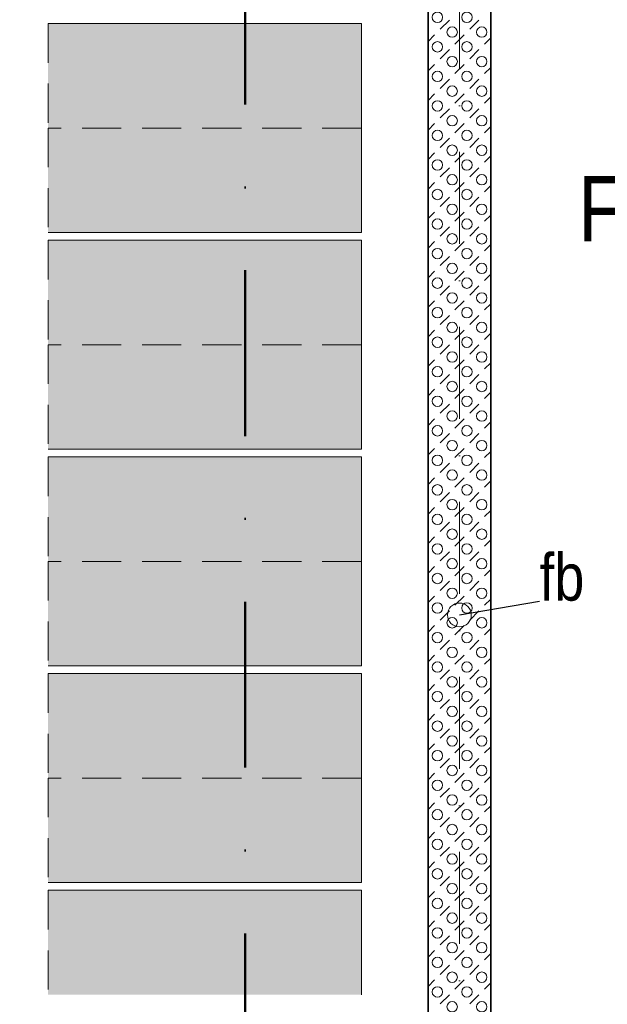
# Model space of a CAD drawing. Header units: metres. Extents: x -177922 to 5550634, y -507967 to 368279.
# Tile 67 of 125: x 3695510 to 3697760, y -62096 to -58324. Entities that reach past the tile are written whole.
import ezdxf

# ---------------------------------------------------------------- set-up
doc = ezdxf.new("R2010")
doc.units = ezdxf.units.M
doc.header["$LTSCALE"] = 0.05
for name, pattern in [('Strichlinie_ eng', [4600, 3000, -1600]), ('Strichpunktlinie', [13405.555248, 7055.555344, -3527.777672, 0, -2822.222233]), ('Strichpunktlinie_ lang', [25400, 12700, -6350, 0, -6350])]:
    doc.linetypes.add(name, pattern=pattern)
for name, color, linetype in [('A_1_Bauteilschraffuren', 7, 'Continuous'), ('A_1_Schraffuren', 7, 'Continuous'), ('A_1_Wände_Innen_Massiv', 7, 'Continuous'), ('A_2_Rollregale', 7, 'Continuous'), ('A_3_Achsen_Raster', 7, 'Continuous'), ('A_3_Schnittführung', 7, 'Continuous'), ('A_4_Etiketten_allgemein_100_50', 7, 'Continuous'), ('A_4_Text', 7, 'Continuous'), ('A_4_Umgrenzung_Raumlegende', 7, 'Continuous')]:
    doc.layers.add(name, color=color, linetype=linetype)
doc.styles.add('ERSTELLTER_STIL_1', font='txt')
doc.dimstyles.new('ERSTELLTER_STIL__21', dxfattribs={"dimtxt": 0.18, "dimasz": 182.4, "dimexe": 0.18, "dimexo": 0.0625, "dimgap": 0, "dimtad": 0, "dimtih": 1, "dimtoh": 1, "dimdec": 4, "dimzin": 0, "dimdsep": 46, "dimcen": 0.09, "dimadec": 0, "dimazin": 0, "dimtfac": 1, "dimtdec": 4, "dimtmove": 0, "dimatfit": 3, "dimldrblk": 'ARROWHEAD_1', "dimfxl": 1, "dimtolj": 1, "dimtzin": 0, "dimarcsym": 0})

# ---------------------------------------------------------------- blocks, each defined once
blk = doc.blocks.new('*X127', base_point=(3733493.5, -38278.9))
at = {"layer": 'A_1_Bauteilschraffuren', "color": 253, "linetype": 'Continuous', "lineweight": 13}
for p, q in [((3697119.9, -58360.8), (3697155.3, -58325.4)), ((3697233.1, -58360.8), (3697268.4, -58325.4)), ((3697073.5, -58407.2), (3697098.7, -58382)), ((3697176.5, -58417.3), (3697211.8, -58382)), ((3697289.6, -58417.3), (3697313.5, -58393.5)), ((3697119.9, -58473.9), (3697155.3, -58438.5)), ((3697233.1, -58473.9), (3697268.4, -58438.5)), ((3697073.5, -58520.3), (3697098.7, -58495.1)), ((3697176.5, -58530.5), (3697211.8, -58495.1)), ((3697289.6, -58530.5), (3697313.5, -58506.6)), ((3697119.9, -58587), (3697155.3, -58551.7)), ((3697233.1, -58587), (3697268.4, -58551.7)), ((3697073.5, -58633.5), (3697098.7, -58608.2)), ((3697176.5, -58643.6), (3697211.8, -58608.2)), ((3697289.6, -58643.6), (3697313.5, -58619.7)), ((3697119.9, -58700.2), (3697155.3, -58664.8)), ((3697233.1, -58700.2), (3697268.4, -58664.8)), ((3697073.5, -58746.6), (3697098.7, -58721.4)), ((3697176.5, -58756.7), (3697211.8, -58721.4)), ((3697289.6, -58756.7), (3697313.5, -58732.9)), ((3697119.9, -58813.3), (3697155.3, -58778)), ((3697233.1, -58813.3), (3697268.4, -58778)), ((3697073.5, -58859.7), (3697098.7, -58834.5)), ((3697176.5, -58869.9), (3697211.8, -58834.5)), ((3697289.6, -58869.9), (3697313.5, -58846)), ((3697119.9, -58926.4), (3697155.3, -58891.1)), ((3697233.1, -58926.4), (3697268.4, -58891.1)), ((3697073.5, -58972.9), (3697098.7, -58947.7)), ((3697176.5, -58983), (3697211.8, -58947.7)), ((3697289.6, -58983), (3697313.5, -58959.1)), ((3697119.9, -59039.6), (3697155.3, -59004.2)), ((3697233.1, -59039.6), (3697268.4, -59004.2)), ((3697073.5, -59086), (3697098.7, -59060.8)), ((3697176.5, -59096.1), (3697211.8, -59060.8)), ((3697289.6, -59096.1), (3697313.5, -59072.3)), ((3697119.9, -59152.7), (3697155.3, -59117.4)), ((3697233.1, -59152.7), (3697268.4, -59117.4)), ((3697073.5, -59199.1), (3697098.7, -59173.9)), ((3697176.5, -59209.3), (3697211.8, -59173.9)), ((3697289.6, -59209.3), (3697313.5, -59185.4)), ((3697119.9, -59265.9), (3697155.3, -59230.5)), ((3697233.1, -59265.9), (3697268.4, -59230.5)), ((3697073.5, -59312.3), (3697098.7, -59287.1)), ((3697176.5, -59322.4), (3697211.8, -59287.1)), ((3697289.6, -59322.4), (3697313.5, -59298.6)), ((3697119.9, -59379), (3697155.3, -59343.6)), ((3697233.1, -59379), (3697268.4, -59343.6)), ((3697073.5, -59425.4), (3697098.7, -59400.2)), ((3697176.5, -59435.6), (3697211.8, -59400.2)), ((3697289.6, -59435.6), (3697313.5, -59411.7)), ((3697119.9, -59492.1), (3697155.3, -59456.8)), ((3697233.1, -59492.1), (3697268.4, -59456.8)), ((3697073.5, -59538.6), (3697098.7, -59513.3)), ((3697176.5, -59548.7), (3697211.8, -59513.3)), ((3697289.6, -59548.7), (3697313.5, -59524.8)), ((3697119.9, -59605.3), (3697155.3, -59569.9)), ((3697233.1, -59605.3), (3697268.4, -59569.9)), ((3697073.5, -59651.7), (3697098.7, -59626.5)), ((3697176.5, -59661.8), (3697211.8, -59626.5)), ((3697289.6, -59661.8), (3697313.5, -59638)), ((3697119.9, -59718.4), (3697155.3, -59683)), ((3697233.1, -59718.4), (3697268.4, -59683)), ((3697073.5, -59764.8), (3697098.7, -59739.6)), ((3697176.5, -59775), (3697211.8, -59739.6)), ((3697289.6, -59775), (3697313.5, -59751.1)), ((3697119.9, -59831.5), (3697155.3, -59796.2)), ((3697233.1, -59831.5), (3697268.4, -59796.2)), ((3697073.5, -59878), (3697098.7, -59852.8)), ((3697176.5, -59888.1), (3697211.8, -59852.8)), ((3697289.6, -59888.1), (3697313.5, -59864.2)), ((3697119.9, -59944.7), (3697155.3, -59909.3)), ((3697233.1, -59944.7), (3697268.4, -59909.3)), ((3697073.5, -59991.1), (3697098.7, -59965.9)), ((3697176.5, -60001.2), (3697211.8, -59965.9)), ((3697289.6, -60001.2), (3697313.5, -59977.4)), ((3697119.9, -60057.8), (3697155.3, -60022.5)), ((3697233.1, -60057.8), (3697268.4, -60022.5)), ((3697073.5, -60104.2), (3697098.7, -60079)), ((3697176.5, -60114.4), (3697211.8, -60079)), ((3697289.6, -60114.4), (3697313.5, -60090.5)), ((3697119.9, -60171), (3697155.3, -60135.6)), ((3697233.1, -60171), (3697268.4, -60135.6)), ((3697073.5, -60217.4), (3697098.7, -60192.2)), ((3697176.5, -60227.5), (3697211.8, -60192.2)), ((3697289.6, -60227.5), (3697313.5, -60203.7)), ((3697119.9, -60284.1), (3697155.3, -60248.7)), ((3697233.1, -60284.1), (3697268.4, -60248.7)), ((3697073.5, -60330.5), (3697098.7, -60305.3)), ((3697176.5, -60340.7), (3697211.8, -60305.3)), ((3697289.6, -60340.7), (3697313.5, -60316.8)), ((3697119.9, -60397.2), (3697155.3, -60361.9)), ((3697233.1, -60397.2), (3697268.4, -60361.9)), ((3697073.5, -60443.7), (3697098.7, -60418.4)), ((3697176.5, -60453.8), (3697211.8, -60418.4)), ((3697289.6, -60453.8), (3697313.5, -60429.9)), ((3697119.9, -60510.4), (3697155.3, -60475)), ((3697233.1, -60510.4), (3697268.4, -60475)), ((3697073.5, -60556.8), (3697098.7, -60531.6)), ((3697176.5, -60566.9), (3697211.8, -60531.6)), ((3697289.6, -60566.9), (3697313.5, -60543.1)), ((3697119.9, -60623.5), (3697155.3, -60588.1)), ((3697233.1, -60623.5), (3697268.4, -60588.1)), ((3697073.5, -60669.9), (3697098.7, -60644.7)), ((3697176.5, -60680.1), (3697211.8, -60644.7)), ((3697289.6, -60680.1), (3697313.5, -60656.2)), ((3697119.9, -60736.6), (3697155.3, -60701.3)), ((3697233.1, -60736.6), (3697268.4, -60701.3)), ((3697073.5, -60783.1), (3697098.7, -60757.9)), ((3697176.5, -60793.2), (3697211.8, -60757.9)), ((3697289.6, -60793.2), (3697313.5, -60769.3)), ((3697119.9, -60849.8), (3697155.3, -60814.4)), ((3697233.1, -60849.8), (3697268.4, -60814.4)), ((3697073.5, -60896.2), (3697098.7, -60871)), ((3697176.5, -60906.3), (3697211.8, -60871)), ((3697289.6, -60906.3), (3697313.5, -60882.5)), ((3697119.9, -60962.9), (3697155.3, -60927.6)), ((3697233.1, -60962.9), (3697268.4, -60927.6)), ((3697073.5, -61009.3), (3697098.7, -60984.1)), ((3697176.5, -61019.5), (3697211.8, -60984.1)), ((3697289.6, -61019.5), (3697313.5, -60995.6)), ((3697119.9, -61076), (3697155.3, -61040.7)), ((3697233.1, -61076), (3697268.4, -61040.7)), ((3697073.5, -61122.5), (3697098.7, -61097.3)), ((3697176.5, -61132.6), (3697211.8, -61097.3)), ((3697289.6, -61132.6), (3697313.5, -61108.7)), ((3697119.9, -61189.2), (3697155.3, -61153.8)), ((3697233.1, -61189.2), (3697268.4, -61153.8)), ((3697073.5, -61235.6), (3697098.7, -61210.4)), ((3697176.5, -61245.8), (3697211.8, -61210.4)), ((3697289.6, -61245.8), (3697313.5, -61221.9)), ((3697119.9, -61302.3), (3697155.3, -61267)), ((3697233.1, -61302.3), (3697268.4, -61267)), ((3697073.5, -61348.7), (3697098.7, -61323.5)), ((3697176.5, -61358.9), (3697211.8, -61323.5)), ((3697289.6, -61358.9), (3697313.5, -61335)), ((3697119.9, -61415.5), (3697155.3, -61380.1)), ((3697233.1, -61415.5), (3697268.4, -61380.1)), ((3697073.5, -61461.9), (3697098.7, -61436.7)), ((3697176.5, -61472), (3697211.8, -61436.7)), ((3697289.6, -61472), (3697313.5, -61448.2)), ((3697119.9, -61528.6), (3697155.3, -61493.2)), ((3697233.1, -61528.6), (3697268.4, -61493.2)), ((3697073.5, -61575), (3697098.7, -61549.8)), ((3697176.5, -61585.2), (3697211.8, -61549.8)), ((3697289.6, -61585.2), (3697313.5, -61561.3)), ((3697119.9, -61641.7), (3697155.3, -61606.4)), ((3697233.1, -61641.7), (3697268.4, -61606.4)), ((3697073.5, -61688.2), (3697098.7, -61662.9)), ((3697176.5, -61698.3), (3697211.8, -61662.9)), ((3697289.6, -61698.3), (3697313.5, -61674.4)), ((3697119.9, -61754.9), (3697155.3, -61719.5)), ((3697233.1, -61754.9), (3697268.4, -61719.5)), ((3697073.5, -61801.3), (3697098.7, -61776.1)), ((3697176.5, -61811.4), (3697211.8, -61776.1)), ((3697289.6, -61811.4), (3697313.5, -61787.6)), ((3697119.9, -61868), (3697155.3, -61832.7)), ((3697233.1, -61868), (3697268.4, -61832.7)), ((3697073.5, -61914.4), (3697098.7, -61889.2)), ((3697176.5, -61924.6), (3697211.8, -61889.2)), ((3697289.6, -61924.6), (3697313.5, -61900.7)), ((3697119.9, -61981.1), (3697155.3, -61945.8)), ((3697233.1, -61981.1), (3697268.4, -61945.8)), ((3697073.5, -62027.6), (3697098.7, -62002.4)), ((3697176.5, -62037.7), (3697211.8, -62002.4)), ((3697289.6, -62037.7), (3697313.5, -62013.8)), ((3697119.9, -62094.3), (3697155.3, -62058.9)), ((3697233.1, -62094.3), (3697268.4, -62058.9))]:
    blk.add_line(p, q, dxfattribs=at)
for centre in [(3697109.3, -58314.8), (3697222.5, -58314.8), (3697165.9, -58371.4), (3697279, -58371.4), (3697109.3, -58427.9), (3697222.5, -58427.9), (3697165.9, -58484.5), (3697279, -58484.5), (3697109.3, -58541.1), (3697222.5, -58541.1), (3697165.9, -58597.6), (3697279, -58597.6), (3697109.3, -58654.2), (3697222.5, -58654.2), (3697165.9, -58710.8), (3697279, -58710.8), (3697109.3, -58767.3), (3697222.5, -58767.3), (3697165.9, -58823.9), (3697279, -58823.9), (3697109.3, -58880.5), (3697222.5, -58880.5), (3697165.9, -58937.1), (3697279, -58937.1), (3697109.3, -58993.6), (3697222.5, -58993.6), (3697165.9, -59050.2), (3697279, -59050.2), (3697109.3, -59106.8), (3697222.5, -59106.8), (3697165.9, -59163.3), (3697279, -59163.3), (3697109.3, -59219.9), (3697222.5, -59219.9), (3697165.9, -59276.5), (3697279, -59276.5), (3697109.3, -59333), (3697222.5, -59333), (3697165.9, -59389.6), (3697279, -59389.6), (3697109.3, -59446.2), (3697222.5, -59446.2), (3697165.9, -59502.7), (3697279, -59502.7), (3697109.3, -59559.3), (3697222.5, -59559.3), (3697165.9, -59615.9), (3697279, -59615.9), (3697109.3, -59672.4), (3697222.5, -59672.4), (3697165.9, -59729), (3697279, -59729), (3697109.3, -59785.6), (3697222.5, -59785.6), (3697165.9, -59842.1), (3697279, -59842.1), (3697109.3, -59898.7), (3697222.5, -59898.7), (3697165.9, -59955.3), (3697279, -59955.3), (3697109.3, -60011.9), (3697222.5, -60011.9), (3697165.9, -60068.4), (3697279, -60068.4), (3697109.3, -60125), (3697222.5, -60125), (3697165.9, -60181.6), (3697279, -60181.6), (3697109.3, -60238.1), (3697222.5, -60238.1), (3697165.9, -60294.7), (3697279, -60294.7), (3697109.3, -60351.3), (3697222.5, -60351.3), (3697165.9, -60407.8), (3697279, -60407.8), (3697109.3, -60464.4), (3697222.5, -60464.4), (3697165.9, -60521), (3697279, -60521), (3697109.3, -60577.5), (3697222.5, -60577.5), (3697165.9, -60634.1), (3697279, -60634.1), (3697109.3, -60690.7), (3697222.5, -60690.7), (3697165.9, -60747.2), (3697279, -60747.2), (3697109.3, -60803.8), (3697222.5, -60803.8), (3697165.9, -60860.4), (3697279, -60860.4), (3697109.3, -60916.9), (3697222.5, -60916.9), (3697165.9, -60973.5), (3697279, -60973.5), (3697109.3, -61030.1), (3697222.5, -61030.1), (3697165.9, -61086.7), (3697279, -61086.7), (3697109.3, -61143.2), (3697222.5, -61143.2), (3697165.9, -61199.8), (3697279, -61199.8), (3697109.3, -61256.4), (3697222.5, -61256.4), (3697165.9, -61312.9), (3697279, -61312.9), (3697109.3, -61369.5), (3697222.5, -61369.5), (3697165.9, -61426.1), (3697279, -61426.1), (3697109.3, -61482.6), (3697222.5, -61482.6), (3697165.9, -61539.2), (3697279, -61539.2), (3697109.3, -61595.8), (3697222.5, -61595.8), (3697165.9, -61652.3), (3697279, -61652.3), (3697109.3, -61708.9), (3697222.5, -61708.9), (3697165.9, -61765.5), (3697279, -61765.5), (3697109.3, -61822), (3697222.5, -61822), (3697165.9, -61878.6), (3697279, -61878.6), (3697109.3, -61935.2), (3697222.5, -61935.2), (3697165.9, -61991.8), (3697279, -61991.8), (3697109.3, -62048.3), (3697222.5, -62048.3), (3697165.9, -62104.9), (3697279, -62104.9)]:
    blk.add_circle(centre, 20, dxfattribs=at)
blk = doc.blocks.new('ARROWHEAD_1')
at = {"color": 0, "linetype": 'Continuous', "lineweight": 0}
blk.add_line((0, 0), (-1, 0), dxfattribs=at)
blk.add_circle((0, 0), 0.25, dxfattribs=at)

msp = doc.modelspace()

# ---------------------------------------------------------------- hatches: boundary and pattern name
at = {"layer": 'A_1_Schraffuren', "linetype": 'Continuous', "lineweight": 0}
for points in [[(3695618.496, -58738.926), (3696818.496, -58738.926), (3696818.496, -58338.926), (3695618.496, -58338.926)], [(3695618.496, -59138.926), (3696818.496, -59138.926), (3696818.496, -58738.926), (3695618.496, -58738.926)], [(3695618.496, -59568.926), (3696818.496, -59568.926), (3696818.496, -59168.926), (3695618.496, -59168.926)], [(3695618.496, -59968.926), (3696818.496, -59968.926), (3696818.496, -59568.926), (3695618.496, -59568.926)], [(3695618.496, -60398.926), (3696818.496, -60398.926), (3696818.496, -59998.926), (3695618.496, -59998.926)], [(3695618.496, -60798.926), (3696818.496, -60798.926), (3696818.496, -60398.926), (3695618.496, -60398.926)], [(3695618.496, -61228.926), (3696818.496, -61228.926), (3696818.496, -60828.926), (3695618.496, -60828.926)], [(3695618.496, -61628.926), (3696818.496, -61628.926), (3696818.496, -61228.926), (3695618.496, -61228.926)], [(3695618.496, -62058.926), (3696818.496, -62058.926), (3696818.496, -61658.926), (3695618.496, -61658.926)]]:
    msp.add_hatch(color=27, dxfattribs=at).paths.add_polyline_path(points)

# ---------------------------------------------------------------- linework, layer by layer
at = {"layer": 'A_1_Wände_Innen_Massiv', "color": 7, "linetype": 'Continuous', "lineweight": 35, "flags": 128}
for points in [[(3697073.496, -56378.926), (3697073.496, -64678.926)], [(3697313.496, -64678.926), (3697313.496, -56378.926)]]:
    msp.add_lwpolyline(points, dxfattribs=at)
at = {"layer": 'A_2_Rollregale', "color": 253, "linetype": 'Continuous', "lineweight": 13, "flags": 128}
for points in [[(3696818.496, -58738.926), (3696818.496, -58338.926), (3695618.496, -58338.926)], [(3695618.496, -59138.926), (3696818.496, -59138.926), (3696818.496, -58738.926)], [(3696818.496, -59568.926), (3696818.496, -59168.926), (3695618.496, -59168.926)], [(3695618.496, -59968.926), (3696818.496, -59968.926), (3696818.496, -59568.926)], [(3696818.496, -60398.926), (3696818.496, -59998.926), (3695618.496, -59998.926)], [(3695618.496, -60798.926), (3696818.496, -60798.926), (3696818.496, -60398.926)], [(3696818.496, -61228.926), (3696818.496, -60828.926), (3695618.496, -60828.926)], [(3695618.496, -61628.926), (3696818.496, -61628.926), (3696818.496, -61228.926)], [(3696818.496, -62058.926), (3696818.496, -61658.926), (3695618.496, -61658.926)]]:
    msp.add_lwpolyline(points, dxfattribs=at)
at = {"layer": 'A_2_Rollregale', "color": 253, "linetype": 'Strichlinie_ eng', "lineweight": 13, "flags": 128}
for points in [[(3695618.496, -58338.926), (3695618.496, -58738.926)], [(3696818.496, -58738.926), (3695618.496, -58738.926)], [(3695618.496, -58738.926), (3695618.496, -59138.926)], [(3695618.496, -59168.926), (3695618.496, -59568.926)], [(3696818.496, -59568.926), (3695618.496, -59568.926)], [(3695618.496, -59568.926), (3695618.496, -59968.926)], [(3695618.496, -59998.926), (3695618.496, -60398.926)], [(3696818.496, -60398.926), (3695618.496, -60398.926)], [(3695618.496, -60398.926), (3695618.496, -60798.926)], [(3695618.496, -60828.926), (3695618.496, -61228.926)], [(3696818.496, -61228.926), (3695618.496, -61228.926)], [(3695618.496, -61228.926), (3695618.496, -61628.926)], [(3695618.496, -61658.926), (3695618.496, -62058.926)]]:
    msp.add_lwpolyline(points, dxfattribs=at)
at = {"layer": 'A_3_Achsen_Raster', "color": 7, "linetype": 'Strichpunktlinie', "lineweight": 13}
msp.add_line((3697193.496, -85997.774), (3697193.496, -37797.774), dxfattribs=at)
at = {"layer": 'A_3_Schnittführung', "color": 7, "linetype": 'Strichpunktlinie_ lang', "lineweight": 50}
msp.add_line((3696373.278, -12290.173), (3696373.278, -84477.748), dxfattribs=at)
at = {"layer": 'A_4_Umgrenzung_Raumlegende', "color": 7, "linetype": 'Continuous', "lineweight": 13, "flags": 128}
msp.add_lwpolyline([(3677363.496, -56378.926), (3677363.496, -64678.926), (3697073.496, -64678.926), (3697073.496, -56378.926)], close=True, dxfattribs=at)

# ---------------------------------------------------------------- block references
at = {"layer": 'A_1_Wände_Innen_Massiv', "color": 7, "lineweight": 35}
msp.add_blockref('*X127', (3733493.496, -38278.926), dxfattribs=at)

# ---------------------------------------------------------------- texts
at = {"layer": 'A_4_Etiketten_allgemein_100_50', "color": 7, "linetype": 'Continuous', "lineweight": 15, "insert": (3697500.03, -60551.775), "char_height": 180, "attachment_point": 7, "style": 'ERSTELLTER_STIL_1'}
msp.add_mtext('\\A1;{\\pql;\\fSwis721 Cn BT|b0|i0|c0|p0;\\W1.000000;fb}', dxfattribs=at)
at = {"layer": 'A_4_Text', "color": 7, "linetype": 'Continuous', "lineweight": 13, "insert": (3698301.232, -59248.496), "char_height": 250, "attachment_point": 9, "style": 'ERSTELLTER_STIL_1'}
msp.add_mtext('\\A1;{\\pqr;\\fSwis721 Cn BT|b0|i0|c0|p0;\\W1.000000;Fuge}', dxfattribs=at)

# ---------------------------------------------------------------- leaders
at = {"layer": 'A_4_Etiketten_allgemein_100_50', "color": 7, "linetype": 'Continuous', "lineweight": 13, "annotation_type": 0, "has_hookline": 1, "hookline_direction": 0, "text_width": 165.42}
msp.add_leader([(3697193.496, -60604.081), (3697500.03, -60551.775)], dimstyle='ERSTELLTER_STIL__21', dxfattribs=at)

doc.saveas('drawing.dxf')
